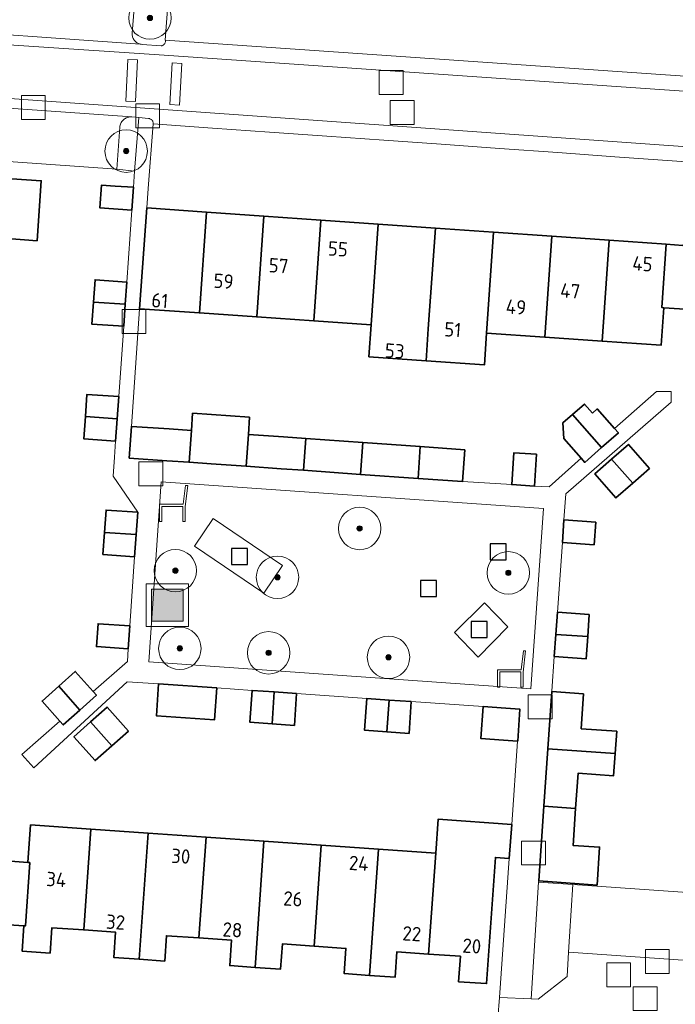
# Model space of a CAD drawing. Extents: x 154222 to 160093, y 456746 to 462495.
# Tile 130 of 254: x 157925 to 157987, y 461251 to 461344. Entities that reach past the tile are written whole.
import ezdxf
from ezdxf.enums import TextEntityAlignment as Align

# ---------------------------------------------------------------- set-up
doc = ezdxf.new("R2010")
doc.units = 0
doc.header["$LTSCALE"] = 0.75
doc.layers.get('0').update_dxf_attribs({"linetype": 'CONTINUOUS'})
for name, color, linetype, lineweight in [('B-XX-GR-BEPLANTING_CULTUUR_BODEMBEDEKKER-GV', 252, 'CONTINUOUS', 18), ('B-XX-GR-BEPLANTING_CULTUUR_HEESTERS-GV', 252, 'CONTINUOUS', 18), ('B-XX-GR-BOOM-S', 252, 'CONTINUOUS', 25), ('B-XX-IE-MEUBILAIR_WEGMEUBILAIR-S', 252, 'CONTINUOUS', 25), ('B-XX-OG-BEBOUWING-GV', 6, 'CONTINUOUS', 35), ('B-XX-OG-BEBOUWING-T18', 1, 'CONTINUOUS', 18), ('B-XX-OG-TERREIN_CULTUURSCHEIDING-GV', 252, 'CONTINUOUS', 18), ('B-XX-OG-TERREIN_ERF-GV', 252, 'CONTINUOUS', 18), ('B-XX-RI-GWA_RIOOLPUT-S', 252, 'CONTINUOUS', 25), ('B-XX-VH-VERHARDING_BETONSTRAATSTEEN-GV', 252, 'CONTINUOUS', 18), ('B-XX-VH-VERHARDING_TEGEL-GV', 252, 'CONTINUOUS', 18), ('B-XX-VH-VERHARDING_TEGEL_RUBBER-GV', 252, 'CONTINUOUS', 18)]:
    doc.layers.add(name, color=color, linetype=linetype, lineweight=lineweight)
doc.styles.add('NLCS-ISO-M-T18', font='NLCS-ISO.ttf', dxfattribs={"height": 1.8})

# ---------------------------------------------------------------- blocks, each defined once
blk = doc.blocks.new('SIE-WEG_AFVALBAK-SO')
at = {"linetype": 'ByBlock', "lineweight": 18}
h = blk.add_hatch(color=0, dxfattribs=at)
h.dxf.hatch_style = 1
h.paths.add_polyline_path([(-1.5, -1.5), (1.5, -1.5), (1.5, 1.5), (-1.5, 1.5)])
at = {"color": 0, "linetype": 'ByBlock', "lineweight": 18}
for points in [[(-2, -2), (2, -2), (2, 2), (-2, 2)], [(-1.5, -1.5), (1.5, -1.5), (1.5, 1.5), (-1.5, 1.5)]]:
    blk.add_lwpolyline(points, close=True, dxfattribs=at)
blk = doc.blocks.new('SRI-PUT_INSPECTIEPUT_RIOOLPUT-SO')
at = {"color": 0, "linetype": 'ByBlock', "lineweight": 18}
blk.add_lwpolyline([(-1.125, -1.125), (1.125, -1.125), (1.125, 1.125), (-1.125, 1.125)], close=True, dxfattribs=at)
blk = doc.blocks.new('SIE-WEG_ZITBANK-SO')
at = {"color": 0, "linetype": 'ByBlock', "lineweight": 18}
blk.add_lwpolyline([(-0.912, -1.631), (-0.912, -0.2), (1.088, -0.2), (1.088, -1.631), (1.288, -1.631), (1.288, -0.212), (1.536, 1.777), (1.335, 1.777), (1.113, 0), (-1.112, 0), (-1.112, -1.631)], close=True, dxfattribs=at)
blk = doc.blocks.new('SIE-WEG_SPEELTOESTEL-SO')
at = {"flags": 128}
blk.add_lwpolyline([(-0.75, -0.75), (0.75, -0.75), (0.75, 0.75), (-0.75, 0.75)], close=True, dxfattribs=at)
blk = doc.blocks.new('SGR-BOOM_01-SO')
at = {"linetype": 'ByBlock', "lineweight": 18}
h = blk.add_hatch(color=0, dxfattribs=at)
h.dxf.hatch_style = 1
edge = h.paths.add_edge_path()
edge.add_arc((0, 0), 0.25, 0, 360)
at = {"color": 0, "linetype": 'ByBlock', "lineweight": 18}
for radius in [2, 0.25]:
    blk.add_circle((0, 0), radius, dxfattribs=at)

msp = doc.modelspace()

# ---------------------------------------------------------------- linework, layer by layer
at = {"layer": 'B-XX-GR-BEPLANTING_CULTUUR_BODEMBEDEKKER-GV'}
msp.add_lwpolyline([(157935.4, 461334.81), (157935.322, 461334.813), (157935.231, 461334.809), (157935.14, 461334.797), (157935.05, 461334.777), (157934.963, 461334.749), (157934.878, 461334.714), (157934.797, 461334.672), (157934.72, 461334.622), (157934.647, 461334.567), (157934.58, 461334.505), (157934.518, 461334.437), (157934.462, 461334.364), (157934.413, 461334.287), (157934.371, 461334.205), (157934.336, 461334.121), (157934.308, 461334.033), (157934.289, 461333.944), (157934.277, 461333.853), (157933.99, 461329.9), (157935.668, 461329.712), (157936.055, 461334.747)], close=True, dxfattribs=at)
at = {"layer": 'B-XX-GR-BEPLANTING_CULTUUR_HEESTERS-GV'}
msp.add_lwpolyline([(157976.94, 461262.57), (157973.713, 461262.783), (157973.02, 461251.83), (157973.67, 461251.79), (157976.39, 461253.93), (157976.536, 461256.215), (157976.629, 461257.677)], close=True, dxfattribs=at)
at = {"layer": 'B-XX-OG-BEBOUWING-GV'}
for points in [[(157924.1, 461328.99), (157914.61, 461329.65), (157914.214, 461324.019), (157923.705, 461323.353), (157926.478, 461323.159), (157926.873, 461328.796)], [(157933.848, 461328.3), (157932.56, 461328.39), (157932.41, 461326.25), (157935.4, 461326.04), (157935.55, 461328.18)], [(157942.44, 461325.846), (157936.81, 461326.24), (157936.14, 461316.75), (157941.776, 461316.356)], [(157947.827, 461325.469), (157942.44, 461325.846), (157941.776, 461316.356), (157947.163, 461315.98)], [(157953.214, 461325.092), (157947.827, 461325.469), (157947.163, 461315.98), (157952.55, 461315.603)], [(157958.6, 461324.715), (157953.214, 461325.092), (157952.55, 461315.603), (157957.937, 461315.227)], [(157993.7, 461321.69), (157990.41, 461325.45), (157987.28, 461322.71), (157985.735, 461322.818), (157985.318, 461316.863), (157985.5, 461316.85), (157987.94, 461316.68), (157991.273, 461312.897), (157997.49, 461318.355), (157994.2, 461322.12)], [(157963.988, 461324.338), (157958.6, 461324.715), (157957.937, 461315.227), (157957.727, 461312.234), (157963.118, 461311.858), (157963.324, 461314.849)], [(157969.474, 461323.955), (157963.988, 461324.338), (157963.324, 461314.849), (157963.118, 461311.858), (157968.601, 461311.475), (157968.806, 461314.468), (157968.81, 461314.468)], [(157974.961, 461323.571), (157969.474, 461323.955), (157968.81, 461314.468), (157974.297, 461314.085)], [(157980.349, 461323.194), (157974.961, 461323.571), (157974.297, 461314.085), (157979.685, 461313.709)], [(157985.735, 461322.818), (157980.349, 461323.194), (157979.685, 461313.709), (157985.25, 461313.32), (157985.5, 461316.85), (157985.318, 461316.863)], [(157934.93, 461319.27), (157931.94, 461319.48), (157931.793, 461317.389), (157934.784, 461317.185)], [(157934.784, 461317.185), (157931.793, 461317.389), (157931.793, 461317.385), (157931.64, 461315.31), (157934.64, 461315.1)], [(157934.17, 461308.49), (157931.18, 461308.7), (157931.035, 461306.605), (157934.023, 461306.396)], [(157978.778, 461306.925), (157978.029, 461307.779), (157976.911, 461306.799), (157979.641, 461303.686), (157981.22, 461305.07), (157980.867, 461305.472), (157979.24, 461307.33)], [(157934.023, 461306.396), (157931.035, 461306.605), (157930.89, 461304.51), (157933.88, 461304.3)], [(157946.502, 461306.541), (157941.123, 461306.916), (157941.011, 461305.295), (157940.806, 461302.305), (157942.89, 461302.16), (157946.18, 461301.93), (157946.389, 461304.92)], [(157979.641, 461303.686), (157976.911, 461306.799), (157976.005, 461306.005), (157976.08, 461304.56), (157977.726, 461302.681), (157978.06, 461302.3)], [(157938.92, 461305.44), (157935.368, 461305.686), (157935.16, 461302.7), (157938.71, 461302.45), (157940.806, 461302.305), (157941.011, 461305.295)], [(157949.69, 461304.69), (157946.389, 461304.92), (157946.18, 461301.93), (157949.48, 461301.7), (157951.575, 461301.55), (157951.785, 461304.545)], [(157957.163, 461304.17), (157951.785, 461304.545), (157951.575, 461301.55), (157956.953, 461301.171)], [(157962.562, 461303.79), (157957.163, 461304.17), (157956.953, 461301.171), (157962.355, 461300.795)], [(157966.765, 461303.492), (157962.562, 461303.79), (157962.355, 461300.795), (157966.555, 461300.502)], [(157984.15, 461301.73), (157982.17, 461303.99), (157980.589, 461302.604), (157982.57, 461300.345)], [(157973.526, 461303.068), (157971.391, 461303.207), (157971.181, 461300.213), (157973.317, 461300.074)], [(157982.57, 461300.345), (157980.589, 461302.604), (157979.01, 461301.22), (157980.99, 461298.96)], [(157935.97, 461297.6), (157932.98, 461297.81), (157932.833, 461295.715), (157935.82, 461295.515)], [(157979.09, 461296.68), (157976.1, 461296.9), (157975.95, 461294.76), (157978.94, 461294.55)], [(157935.82, 461295.515), (157932.833, 461295.715), (157932.68, 461293.63), (157935.67, 461293.42)], [(157978.48, 461287.99), (157975.49, 461288.2), (157975.34, 461286.11), (157978.335, 461285.9)], [(157935.22, 461286.91), (157932.23, 461287.12), (157932.07, 461284.96), (157935.07, 461284.76)], [(157978.335, 461285.9), (157975.34, 461286.11), (157975.19, 461284.02), (157978.19, 461283.81)], [(157931.778, 461280.728), (157930.08, 461282.63), (157928.518, 461281.235), (157930.516, 461278.993), (157930.518, 461278.995), (157932.08, 461280.39)], [(157943.402, 461281.077), (157937.93, 461281.46), (157937.72, 461278.46), (157943.192, 461278.077)], [(157930.516, 461278.993), (157928.518, 461281.235), (157926.95, 461279.84), (157928.629, 461277.959), (157928.95, 461277.6)], [(157948.824, 461280.695), (157946.73, 461280.84), (157946.52, 461277.85), (157948.615, 461277.7)], [(157950.92, 461280.55), (157948.824, 461280.695), (157948.615, 461277.7), (157950.71, 461277.55)], [(157977.952, 461280.514), (157974.96, 461280.724), (157974.585, 461275.35), (157980.919, 461274.9), (157981.064, 461276.993), (157977.721, 461277.228)], [(157959.63, 461279.935), (157957.54, 461280.08), (157957.33, 461277.09), (157959.42, 461276.945)], [(157961.71, 461279.79), (157959.63, 461279.935), (157959.42, 461276.945), (157961.51, 461276.8)], [(157935.09, 461277.02), (157933.08, 461279.27), (157931.515, 461277.871), (157933.52, 461275.625)], [(157970.62, 461279.16), (157968.48, 461279.32), (157968.27, 461276.32), (157970.41, 461276.17), (157971.737, 461276.077), (157971.74, 461276.077), (157971.95, 461279.067)], [(157933.52, 461275.625), (157931.515, 461277.871), (157929.95, 461276.47), (157931.95, 461274.23)], [(157980.919, 461274.9), (157974.585, 461275.35), (157974.206, 461269.95), (157977.195, 461269.74), (157977.427, 461273.038), (157980.774, 461272.803)], [(157977.195, 461269.74), (157974.206, 461269.95), (157973.721, 461262.909), (157979.213, 461262.527), (157979.454, 461266.091), (157976.96, 461266.26)], [(157923.16, 461264.82), (157919.865, 461268.54), (157913.613, 461263.203), (157916.9, 461259.42), (157917.39, 461259.85), (157920.68, 461256.06), (157923.82, 461258.78), (157925.24, 461258.7), (157925.409, 461258.691), (157925.789, 461264.639), (157925.62, 461264.651)], [(157971.177, 461268.231), (157964.245, 461268.717), (157964.02, 461265.514), (157963.355, 461256.03), (157966.35, 461255.82), (157966.18, 461253.43), (157968.81, 461253.25), (157969.64, 461265.12), (157970.949, 461265.028)], [(157931.541, 461267.792), (157925.87, 461268.19), (157925.62, 461264.651), (157925.789, 461264.639), (157925.409, 461258.691), (157925.24, 461258.7), (157925.07, 461256.31), (157927.71, 461256.13), (157927.88, 461258.51), (157930.875, 461258.3)], [(157936.938, 461267.414), (157931.541, 461267.792), (157930.875, 461258.3), (157933.87, 461258.09), (157933.7, 461255.71), (157936.1, 461255.54)], [(157942.395, 461267.031), (157936.938, 461267.414), (157936.1, 461255.54), (157938.5, 461255.37), (157938.66, 461257.76), (157941.73, 461257.545)], [(157947.842, 461266.649), (157942.395, 461267.031), (157941.73, 461257.545), (157944.8, 461257.33), (157944.63, 461254.94), (157947.025, 461254.775)], [(157953.247, 461266.27), (157947.842, 461266.649), (157947.025, 461254.775), (157949.42, 461254.61), (157949.59, 461256.99), (157952.58, 461256.78)], [(157958.644, 461265.891), (157953.247, 461266.27), (157952.58, 461256.78), (157955.57, 461256.57), (157955.41, 461254.19), (157957.8, 461254.02)], [(157964.02, 461265.514), (157958.644, 461265.891), (157957.8, 461254.02), (157960.19, 461253.85), (157960.36, 461256.24), (157963.355, 461256.03)]]:
    msp.add_lwpolyline(points, close=True, dxfattribs=at)
at = {"layer": 'B-XX-OG-TERREIN_CULTUURSCHEIDING-GV'}
for points in [[(157974.165, 461297.965), (157938.163, 461300.478), (157936.993, 461283.544), (157972.974, 461280.989)], [(157941.301, 461294.418), (157943.073, 461297.029), (157949.606, 461292.595), (157947.834, 461289.984)], [(157965.783, 461286.286), (157968.617, 461289.084), (157970.815, 461286.829), (157968.013, 461283.983)]]:
    msp.add_lwpolyline(points, close=True, dxfattribs=at)
at = {"layer": 'B-XX-OG-TERREIN_ERF-GV'}
for points in [[(157939.13, 461349.92), (157938.56, 461342.02), (157990.66, 461338.42), (157997.73, 461344.56)], [(157992.48, 461330.24), (157986.286, 461330.681), (157980.899, 461331.064), (157975.512, 461331.447), (157970.026, 461331.838), (157964.54, 461332.228), (157959.153, 461332.611), (157953.767, 461332.995), (157948.38, 461333.378), (157942.994, 461333.762), (157937.406, 461334.16), (157936.939, 461328.083), (157936.81, 461326.24), (157942.44, 461325.846), (157947.827, 461325.469), (157953.214, 461325.092), (157958.6, 461324.715), (157963.988, 461324.338), (157969.474, 461323.955), (157974.961, 461323.571), (157980.349, 461323.194), (157985.735, 461322.818), (157987.28, 461322.71)], [(157923.16, 461264.82), (157925.62, 461264.651), (157925.87, 461268.19), (157931.541, 461267.792), (157936.938, 461267.414), (157942.395, 461267.031), (157947.842, 461266.649), (157953.247, 461266.27), (157958.644, 461265.891), (157964.02, 461265.514), (157964.245, 461268.717), (157971.177, 461268.231), (157971.737, 461276.077), (157970.41, 461276.17), (157968.27, 461276.32), (157968.48, 461279.32), (157961.71, 461279.79), (157961.51, 461276.8), (157959.42, 461276.945), (157957.33, 461277.09), (157957.54, 461280.08), (157950.92, 461280.55), (157950.71, 461277.55), (157948.615, 461277.7), (157946.52, 461277.85), (157946.73, 461280.84), (157943.402, 461281.077), (157943.192, 461278.077), (157937.72, 461278.46), (157937.93, 461281.46), (157934.964, 461281.662), (157926.169, 461273.56), (157925.041, 461274.804), (157928.629, 461277.959), (157926.95, 461279.84), (157928.518, 461281.235), (157930.08, 461282.63), (157931.778, 461280.728), (157934.984, 461283.546), (157935.07, 461284.76), (157932.07, 461284.96), (157932.23, 461287.12), (157935.22, 461286.91), (157935.67, 461293.42), (157932.68, 461293.63), (157932.833, 461295.715), (157932.98, 461297.81), (157935.97, 461297.6), (157933.65, 461301), (157933.775, 461302.79), (157933.88, 461304.3), (157930.89, 461304.51), (157931.035, 461306.605), (157931.18, 461308.7), (157934.17, 461308.49), (157934.64, 461315.1), (157931.64, 461315.31), (157931.793, 461317.385), (157931.793, 461317.389), (157931.94, 461319.48), (157934.93, 461319.27), (157935.4, 461326.04), (157932.41, 461326.25), (157932.56, 461328.39), (157933.848, 461328.3), (157935.55, 461328.18), (157935.668, 461329.712), (157933.99, 461329.9), (157914.01, 461331.31)], [(157924.1, 461328.99), (157926.873, 461328.796), (157926.478, 461323.159), (157923.705, 461323.353)], [(157987.94, 461316.68), (157985.5, 461316.85), (157985.25, 461313.32), (157979.685, 461313.709), (157974.297, 461314.085), (157968.81, 461314.468), (157968.806, 461314.468), (157968.601, 461311.475), (157963.118, 461311.858), (157957.727, 461312.234), (157957.937, 461315.227), (157952.55, 461315.603), (157947.163, 461315.98), (157941.776, 461316.356), (157936.14, 461316.75), (157935.368, 461305.686), (157938.92, 461305.44), (157941.011, 461305.295), (157941.123, 461306.916), (157946.502, 461306.541), (157946.389, 461304.92), (157949.69, 461304.69), (157951.785, 461304.545), (157957.163, 461304.17), (157962.562, 461303.79), (157966.765, 461303.492), (157966.555, 461300.502), (157971.181, 461300.213), (157971.391, 461303.207), (157973.526, 461303.068), (157973.317, 461300.074), (157974.692, 461299.985), (157977.726, 461302.681), (157976.08, 461304.56), (157976.005, 461306.005), (157976.911, 461306.799), (157978.029, 461307.779), (157978.778, 461306.925), (157979.24, 461307.33), (157980.867, 461305.472), (157984.808, 461308.974), (157986.198, 461308.978), (157986.201, 461307.956), (157976.273, 461299.349), (157976.1, 461296.9), (157979.09, 461296.68), (157978.94, 461294.55), (157975.95, 461294.76), (157975.49, 461288.2), (157978.48, 461287.99), (157978.335, 461285.9), (157978.19, 461283.81), (157975.19, 461284.02), (157974.962, 461280.76), (157974.96, 461280.724), (157977.952, 461280.514), (157977.721, 461277.228), (157981.064, 461276.993), (157980.919, 461274.9), (157980.774, 461272.803), (157977.427, 461273.038), (157977.195, 461269.74), (157976.96, 461266.26), (157979.454, 461266.091), (157979.213, 461262.527), (157973.721, 461262.909), (157973.713, 461262.783), (157976.94, 461262.57), (157999.85, 461260.97)], [(157969.878, 461250), (157970.016, 461251.944), (157970.949, 461265.028), (157969.64, 461265.12), (157968.81, 461253.25), (157966.18, 461253.43), (157966.35, 461255.82), (157963.355, 461256.03), (157960.36, 461256.24), (157960.19, 461253.85), (157957.8, 461254.02), (157955.41, 461254.19), (157955.57, 461256.57), (157952.58, 461256.78), (157949.59, 461256.99), (157949.42, 461254.61), (157947.025, 461254.775), (157944.63, 461254.94), (157944.8, 461257.33), (157941.73, 461257.545), (157938.66, 461257.76), (157938.5, 461255.37), (157936.1, 461255.54), (157933.7, 461255.71), (157933.87, 461258.09), (157930.875, 461258.3), (157927.88, 461258.51), (157927.71, 461256.13), (157925.07, 461256.31), (157925.24, 461258.7), (157923.82, 461258.78)]]:
    msp.add_lwpolyline(points, dxfattribs=at)
for points in [[(157980.589, 461302.604), (157982.17, 461303.99), (157984.15, 461301.73), (157982.57, 461300.345), (157980.99, 461298.96), (157979.01, 461301.22)], [(157933.52, 461275.625), (157931.95, 461274.23), (157929.95, 461276.47), (157931.515, 461277.871), (157933.08, 461279.27), (157935.09, 461277.02)]]:
    msp.add_lwpolyline(points, close=True, dxfattribs=at)
at = {"layer": 'B-XX-VH-VERHARDING_BETONSTRAATSTEEN-GV'}
for points in [[(157914.09, 461343.21), (157936.206, 461341.65), (157936.121, 461341.672), (157936.039, 461341.701), (157935.959, 461341.738), (157935.884, 461341.782), (157935.813, 461341.833), (157935.746, 461341.889), (157935.685, 461341.952), (157935.63, 461342.02), (157935.582, 461342.093), (157935.54, 461342.17), (157935.506, 461342.25), (157935.479, 461342.333), (157935.46, 461342.419), (157935.449, 461342.505), (157935.445, 461342.593), (157935.45, 461342.68), (157935.75, 461346.64)], [(157990.66, 461338.42), (157938.56, 461342.02), (157938.568, 461341.973), (157938.57, 461341.915), (157938.565, 461341.857), (157938.551, 461341.8), (157938.53, 461341.745), (157938.502, 461341.694), (157938.467, 461341.648), (157938.426, 461341.606), (157938.38, 461341.571), (157938.329, 461341.542), (157938.275, 461341.52), (157938.218, 461341.506), (157938.16, 461341.5), (157936.39, 461341.63), (157936.379, 461341.63), (157936.292, 461341.636), (157936.206, 461341.65), (157914.09, 461343.21), (157913.04, 461343.29), (157912.944, 461342.32), (157938.463, 461340.623), (157990.563, 461337.023)], [(157992.579, 461331.636), (157937.505, 461335.556), (157912.45, 461337.358)], [(157913.499, 461336.355), (157935.4, 461334.81), (157936.055, 461334.747), (157936.992, 461334.656), (157936.997, 461334.656), (157937.056, 461334.647), (157937.114, 461334.631), (157937.169, 461334.607), (157937.22, 461334.576), (157937.266, 461334.538), (157937.307, 461334.495), (157937.342, 461334.446), (157937.37, 461334.393), (157937.391, 461334.337), (157937.404, 461334.279), (157937.409, 461334.22), (157937.406, 461334.16), (157942.994, 461333.762), (157948.38, 461333.378), (157953.767, 461332.995), (157959.153, 461332.611), (157964.54, 461332.228), (157970.026, 461331.838), (157975.512, 461331.447), (157980.899, 461331.064), (157986.286, 461330.681), (157992.48, 461330.24)], [(157914.01, 461331.31), (157933.99, 461329.9), (157934.277, 461333.853), (157934.289, 461333.944), (157934.308, 461334.033), (157934.336, 461334.121), (157934.371, 461334.205), (157934.413, 461334.287), (157934.462, 461334.364), (157934.518, 461334.437), (157934.58, 461334.505), (157934.647, 461334.567), (157934.72, 461334.622), (157934.797, 461334.672), (157934.878, 461334.714), (157934.963, 461334.749), (157935.05, 461334.777), (157935.14, 461334.797), (157935.231, 461334.809), (157935.322, 461334.813), (157935.4, 461334.81), (157913.499, 461336.355)], [(157999.426, 461254.605), (157976.536, 461256.215), (157976.39, 461253.93), (157973.67, 461251.79), (157973.02, 461251.83), (157970.016, 461251.944), (157969.878, 461250)]]:
    msp.add_lwpolyline(points, dxfattribs=at)
for points in [[(157938.463, 461340.623), (157912.944, 461342.32), (157912.45, 461337.358), (157937.505, 461335.556), (157992.579, 461331.636), (157993.535, 461331.161), (157994.266, 461330.375), (158000, 461330.808), (158002.87, 461330.66), (158003.439, 461338.186), (158000.448, 461338.412), (158000, 461338.412), (157992.863, 461338.418), (157991.578, 461337.363), (157990.563, 461337.023)], [(157934.827, 461336.302), (157935.029, 461340.217), (157935.94, 461340.17), (157935.738, 461336.255)], [(157935.94, 461340.17), (157935.029, 461340.217), (157934.827, 461336.302), (157935.738, 461336.255)], [(157938.999, 461335.968), (157939.201, 461339.882), (157940.111, 461339.835), (157939.91, 461335.921)], [(157940.111, 461339.835), (157939.201, 461339.882), (157938.999, 461335.968), (157939.91, 461335.921)], [(157999.85, 461260.97), (157976.94, 461262.57), (157976.629, 461257.677), (157976.536, 461256.215), (157999.426, 461254.605), (157999.568, 461256.817), (157999.58, 461257.1)]]:
    msp.add_lwpolyline(points, close=True, dxfattribs=at)
at = {"layer": 'B-XX-VH-VERHARDING_TEGEL-GV'}
msp.add_lwpolyline([(157935.75, 461346.64), (157935.45, 461342.68), (157935.445, 461342.593), (157935.449, 461342.505), (157935.46, 461342.419), (157935.479, 461342.333), (157935.506, 461342.25), (157935.54, 461342.17), (157935.582, 461342.093), (157935.63, 461342.02), (157935.685, 461341.952), (157935.746, 461341.889), (157935.813, 461341.833), (157935.884, 461341.782), (157935.959, 461341.738), (157936.039, 461341.701), (157936.121, 461341.672), (157936.206, 461341.65), (157936.292, 461341.636), (157936.379, 461341.63), (157936.39, 461341.63), (157938.16, 461341.5), (157938.218, 461341.506), (157938.275, 461341.52), (157938.329, 461341.542), (157938.38, 461341.571), (157938.426, 461341.606), (157938.467, 461341.648), (157938.502, 461341.694), (157938.53, 461341.745), (157938.551, 461341.8), (157938.565, 461341.857), (157938.57, 461341.915), (157938.568, 461341.973), (157938.56, 461342.02), (157939.13, 461349.92)], dxfattribs=at)
for points in [[(157980.867, 461305.472), (157981.22, 461305.07), (157979.641, 461303.686), (157978.06, 461302.3), (157977.726, 461302.681), (157974.692, 461299.985), (157973.317, 461300.074), (157971.181, 461300.213), (157966.555, 461300.502), (157962.355, 461300.795), (157956.953, 461301.171), (157951.575, 461301.55), (157949.48, 461301.7), (157946.18, 461301.93), (157942.89, 461302.16), (157940.806, 461302.305), (157938.71, 461302.45), (157935.16, 461302.7), (157935.368, 461305.686), (157936.14, 461316.75), (157936.81, 461326.24), (157936.939, 461328.083), (157937.406, 461334.16), (157937.409, 461334.22), (157937.404, 461334.279), (157937.391, 461334.337), (157937.37, 461334.393), (157937.342, 461334.446), (157937.307, 461334.495), (157937.266, 461334.538), (157937.22, 461334.576), (157937.169, 461334.607), (157937.114, 461334.631), (157937.056, 461334.647), (157936.997, 461334.656), (157936.992, 461334.656), (157936.055, 461334.747), (157935.668, 461329.712), (157935.55, 461328.18), (157935.4, 461326.04), (157934.93, 461319.27), (157934.784, 461317.185), (157934.64, 461315.1), (157934.17, 461308.49), (157934.023, 461306.396), (157933.88, 461304.3), (157933.775, 461302.79), (157933.65, 461301), (157935.97, 461297.6), (157935.82, 461295.515), (157935.67, 461293.42), (157935.22, 461286.91), (157935.07, 461284.76), (157934.984, 461283.546), (157931.778, 461280.728), (157932.08, 461280.39), (157930.518, 461278.995), (157930.516, 461278.993), (157928.95, 461277.6), (157928.629, 461277.959), (157925.041, 461274.804), (157926.169, 461273.56), (157934.964, 461281.662), (157937.93, 461281.46), (157943.402, 461281.077), (157946.73, 461280.84), (157948.824, 461280.695), (157950.92, 461280.55), (157957.54, 461280.08), (157959.63, 461279.935), (157961.71, 461279.79), (157968.48, 461279.32), (157970.62, 461279.16), (157971.95, 461279.067), (157971.74, 461276.077), (157971.737, 461276.077), (157971.177, 461268.231), (157970.949, 461265.028), (157970.016, 461251.944), (157973.02, 461251.83), (157973.713, 461262.783), (157973.721, 461262.909), (157974.206, 461269.95), (157974.585, 461275.35), (157974.96, 461280.724), (157974.962, 461280.76), (157975.19, 461284.02), (157975.34, 461286.11), (157975.49, 461288.2), (157975.95, 461294.76), (157976.1, 461296.9), (157976.273, 461299.349), (157986.201, 461307.956), (157986.198, 461308.978), (157984.808, 461308.974)], [(157974.165, 461297.965), (157972.974, 461280.989), (157936.993, 461283.544), (157938.163, 461300.478)]]:
    msp.add_lwpolyline(points, close=True, dxfattribs=at)
at = {"layer": 'B-XX-VH-VERHARDING_TEGEL_RUBBER-GV'}
for points in [[(157949.606, 461292.595), (157943.073, 461297.029), (157941.301, 461294.418), (157947.834, 461289.984)], [(157970.815, 461286.829), (157968.617, 461289.084), (157965.783, 461286.286), (157968.013, 461283.983)]]:
    msp.add_lwpolyline(points, close=True, dxfattribs=at)

# ---------------------------------------------------------------- block references
at = {"layer": 'B-XX-GR-BOOM-S'}
for p in [(157937.116, 461344.116), (157934.873, 461331.591), (157956.857, 461296.081), (157939.508, 461292.11), (157949.123, 461291.483), (157970.862, 461291.901), (157939.927, 461284.794), (157948.287, 461284.376), (157959.575, 461283.958)]:
    msp.add_blockref('SGR-BOOM_01-SO', p, dxfattribs=at)
at = {"layer": 'B-XX-IE-MEUBILAIR_WEGMEUBILAIR-S'}
for name, p in [('SIE-WEG_ZITBANK-SO', (157939.13, 461298.354)), ('SIE-WEG_SPEELTOESTEL-SO', (157969.9, 461293.878)), ('SIE-WEG_SPEELTOESTEL-SO', (157945.547, 461293.446)), ('SIE-WEG_AFVALBAK-SO', (157938.746, 461288.856)), ('SIE-WEG_SPEELTOESTEL-SO', (157963.355, 461290.442)), ('SIE-WEG_SPEELTOESTEL-SO', (157968.108, 461286.563)), ('SIE-WEG_ZITBANK-SO', (157970.957, 461282.779))]:
    msp.add_blockref(name, p, dxfattribs=at)
at = {"layer": 'B-XX-RI-GWA_RIOOLPUT-S'}
for p in [(157959.822, 461338.039), (157926.134, 461335.696), (157936.897, 461334.916), (157960.87, 461335.21), (157935.613, 461315.563), (157937.19, 461301.23), (157973.861, 461279.304), (157973.223, 461265.538), (157984.892, 461255.327), (157981.25, 461254.07), (157983.75, 461251.83)]:
    msp.add_blockref('SRI-PUT_INSPECTIEPUT_RIOOLPUT-SO', p, dxfattribs=at)

# ---------------------------------------------------------------- texts
at = {"layer": 'B-XX-OG-BEBOUWING-T18', "style": 'NLCS-ISO-M-T18'}
for s, rotation, p in [('55', 355.8, (157954.815, 461322.384)), ('57', 355.8, (157949.225, 461320.804)), ('45', 355.8, (157983.497, 461320.986)), ('59', 355.8, (157944.048, 461319.345)), ('47', 355.8, (157976.691, 461318.433)), ('61', 355.8, (157938.044, 461317.521)), ('49', 355.8, (157971.587, 461316.913)), ('51', 355.8, (157965.631, 461314.785)), ('53', 355.8, (157960.163, 461312.779)), ('30', 356.3, (157940.019, 461265.238)), ('24', 356.3, (157956.778, 461264.57)), ('34', 356.3, (157928.291, 461263.05)), ('26', 356.3, (157950.58, 461261.226)), ('32', 356.3, (157933.881, 461259.037)), ('28', 356.3, (157944.88, 461258.308)), ('22', 356.3, (157961.773, 461257.943)), ('20', 356.3, (157967.424, 461256.788))]:
    msp.add_text(s, height=1.35, rotation=rotation, dxfattribs=at).set_placement(p, align=Align.MIDDLE_CENTER)

doc.saveas('drawing.dxf')
